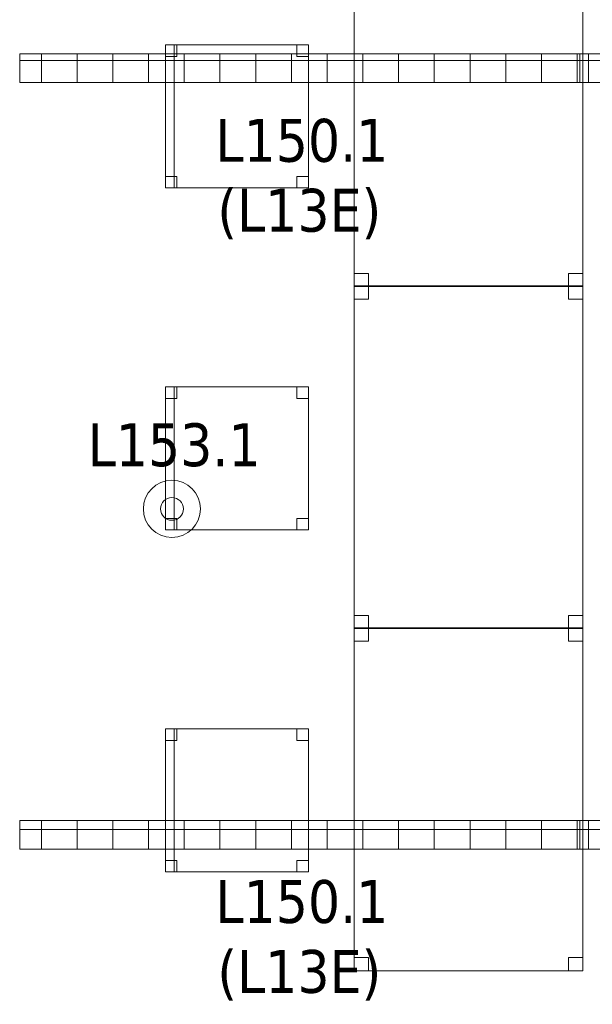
# Model space of a CAD drawing. Header units: metres. Extents: x 391.1 to 427.5, y 12.7 to 28.4.
# Tile 138 of 151: x 416.8 to 418.9, y 18.1 to 21.5. Entities that reach past the tile are written whole.
import ezdxf

# ---------------------------------------------------------------- set-up
doc = ezdxf.new("R2010")
doc.units = ezdxf.units.M
for name, color, linetype, lineweight in [('02_MOBILIARIO', 7, 'Continuous', 18), ('A-DETL-____-MBND', 7, 'Continuous', 18), ('A-DETL-GENF-OTLN', 7, 'Continuous', 18), ('E-LITE-EQPM-IDEN', 7, 'Continuous', 30)]:
    doc.layers.add(name, color=color, linetype=linetype, lineweight=lineweight)
doc.styles.add('Tahoma_4', font='tahoma.ttf', dxfattribs={"height": 0.15})

# ---------------------------------------------------------------- blocks, each defined once
blk = doc.blocks.new('Family - Cadira d_Oficina_P1-154600-04_ENLLUMENAT_P1')
at = {"layer": 'A-DETL-____-MBND', "color": 253, "true_color": 0xaaaaaa}
for p, q in [((0, 0), (0, 0.5)), ((0, 0.5), (0.5, 0.5)), ((0, 0.5), (0, 0)), ((0.5, 0.5), (0, 0.5)), ((0, 0.5), (0.03, 0.5)), ((0, 0), (0, 0.5)), ((0.03, 0.5), (0, 0.5)), ((0, 0.5), (0, 0)), ((0, 0.5), (0.04, 0.5)), ((0, 0.46), (0, 0.5)), ((0.04, 0.5), (0, 0.5)), ((0, 0.5), (0, 0.46)), ((0.03, 0.5), (0.03, 0)), ((0.03, 0), (0.03, 0.5)), ((0.04, 0.5), (0.04, 0.46)), ((0.04, 0.46), (0.04, 0.5)), ((0.46, 0.5), (0.5, 0.5)), ((0.46, 0.46), (0.46, 0.5)), ((0.5, 0.5), (0.46, 0.5)), ((0.46, 0.5), (0.46, 0.46)), ((0.5, 0.5), (0.5, 0)), ((0.5, 0), (0.5, 0.5)), ((0.5, 0.5), (0.5, 0.46)), ((0.5, 0.46), (0.5, 0.5)), ((0.04, 0.46), (0, 0.46)), ((0, 0.46), (0.04, 0.46)), ((0.5, 0.46), (0.46, 0.46)), ((0.46, 0.46), (0.5, 0.46)), ((0, 0.04), (0.04, 0.04)), ((0, 0), (0, 0.04)), ((0.04, 0.04), (0, 0.04)), ((0, 0.04), (0, 0)), ((0.04, 0.04), (0.04, 0)), ((0.04, 0), (0.04, 0.04)), ((0.46, 0.04), (0.5, 0.04)), ((0.46, 0), (0.46, 0.04)), ((0.5, 0.04), (0.46, 0.04)), ((0.46, 0.04), (0.46, 0)), ((0.5, 0.04), (0.5, 0)), ((0.5, 0), (0.5, 0.04)), ((0.5, 0), (0, 0)), ((0, 0), (0.5, 0)), ((0, 0), (0.03, 0)), ((0.04, 0), (0, 0)), ((0, 0), (0.04, 0)), ((0.46, 0), (0.5, 0)), ((0.03, 0), (0, 0)), ((0.5, 0), (0.46, 0))]:
    blk.add_line(p, q, dxfattribs=at)
blk = doc.blocks.new('Family - Taula 120X80_P1-154606-04_ENLLUMENAT_P1')
at = {"layer": 'A-DETL-____-MBND', "color": 253, "true_color": 0xaaaaaa}
for p, q in [((0, 0), (0, 1.2)), ((0, 1.2), (0.8001, 1.2)), ((0.8001, 1.2), (0, 1.2)), ((0, 1.2), (0, 0)), ((0, 1.1536), (0, 1.2)), ((0, 1.2), (0.05, 1.2)), ((0.05, 1.2), (0, 1.2)), ((0, 1.2), (0, 1.1536)), ((0.05, 1.2), (0.05, 1.1536)), ((0.05, 1.1536), (0.05, 1.2)), ((0.7501, 1.1536), (0.7501, 1.2)), ((0.7501, 1.2), (0.8001, 1.2)), ((0.8001, 1.2), (0.7501, 1.2)), ((0.7501, 1.2), (0.7501, 1.1536)), ((0.8001, 1.2), (0.8001, 1.1536)), ((0.8001, 1.1536), (0.8001, 1.2)), ((0.8001, 1.2), (0.8001, 0)), ((0.8001, 0), (0.8001, 1.2)), ((0.05, 1.1536), (0, 1.1536)), ((0, 1.1536), (0.05, 1.1536)), ((0.8001, 1.1536), (0.7501, 1.1536)), ((0.7501, 1.1536), (0.8001, 1.1536)), ((0, 0), (0, 0.0464)), ((0, 0.0464), (0.05, 0.0464)), ((0.05, 0.0464), (0, 0.0464)), ((0, 0.0464), (0, 0)), ((0.05, 0.0464), (0.05, 0)), ((0.05, 0), (0.05, 0.0464)), ((0.7501, 0), (0.7501, 0.0464)), ((0.7501, 0.0464), (0.8001, 0.0464)), ((0.8001, 0.0464), (0.7501, 0.0464)), ((0.7501, 0.0464), (0.7501, 0)), ((0.8001, 0.0464), (0.8001, 0)), ((0.8001, 0), (0.8001, 0.0464)), ((0.8001, 0), (0, 0)), ((0, 0), (0.8001, 0)), ((0.8001, 0), (0.7501, 0)), ((0.7501, 0), (0.8001, 0)), ((0.05, 0), (0, 0)), ((0, 0), (0.05, 0))]:
    blk.add_line(p, q, dxfattribs=at)
blk = doc.blocks.new('Family - Taula 120X80_P1-154843-04_ENLLUMENAT_P1')
at = {"layer": 'A-DETL-____-MBND', "color": 253, "true_color": 0xaaaaaa}
for p, q in [((0, 1.1536), (0, 1.2)), ((0, 1.2), (0.05, 1.2)), ((0.05, 1.2), (0, 1.2)), ((0, 1.2), (0, 1.1536)), ((0, 0), (0, 1.2)), ((0, 1.2), (0.8001, 1.2)), ((0.8001, 1.2), (0, 1.2)), ((0, 1.2), (0, 0)), ((0.05, 1.2), (0.05, 1.1536)), ((0.05, 1.1536), (0.05, 1.2)), ((0.7501, 1.1536), (0.7501, 1.2)), ((0.7501, 1.2), (0.8001, 1.2)), ((0.8001, 1.2), (0.7501, 1.2)), ((0.7501, 1.2), (0.7501, 1.1536)), ((0.8001, 1.2), (0.8001, 0)), ((0.8001, 0), (0.8001, 1.2)), ((0.8001, 1.2), (0.8001, 1.1536)), ((0.8001, 1.1536), (0.8001, 1.2)), ((0.05, 1.1536), (0, 1.1536)), ((0, 1.1536), (0.05, 1.1536)), ((0.8001, 1.1536), (0.7501, 1.1536)), ((0.7501, 1.1536), (0.8001, 1.1536)), ((0, 0), (0, 0.0464)), ((0, 0.0464), (0.05, 0.0464)), ((0.05, 0.0464), (0, 0.0464)), ((0, 0.0464), (0, 0)), ((0.05, 0.0464), (0.05, 0)), ((0.05, 0), (0.05, 0.0464)), ((0.7501, 0), (0.7501, 0.0464)), ((0.7501, 0.0464), (0.8001, 0.0464)), ((0.8001, 0.0464), (0.7501, 0.0464)), ((0.7501, 0.0464), (0.7501, 0)), ((0.8001, 0.0464), (0.8001, 0)), ((0.8001, 0), (0.8001, 0.0464)), ((0.8001, 0), (0, 0)), ((0, 0), (0.8001, 0)), ((0.8001, 0), (0.7501, 0)), ((0.7501, 0), (0.8001, 0)), ((0.05, 0), (0, 0)), ((0, 0), (0.05, 0))]:
    blk.add_line(p, q, dxfattribs=at)
blk = doc.blocks.new('Family - Cadira d_Oficina_P1-154856-04_ENLLUMENAT_P1')
at = {"layer": 'A-DETL-____-MBND', "color": 253, "true_color": 0xaaaaaa}
for p, q in [((0, 0.5), (0.04, 0.5)), ((0, 0.46), (0, 0.5)), ((0.04, 0.5), (0, 0.5)), ((0, 0.5), (0, 0.46)), ((0, 0), (0, 0.5)), ((0, 0.5), (0.5, 0.5)), ((0, 0.5), (0, 0)), ((0.5, 0.5), (0, 0.5)), ((0, 0.5), (0.03, 0.5)), ((0, 0), (0, 0.5)), ((0.03, 0.5), (0, 0.5)), ((0, 0.5), (0, 0)), ((0.03, 0.5), (0.03, 0)), ((0.03, 0), (0.03, 0.5)), ((0.04, 0.5), (0.04, 0.46)), ((0.04, 0.46), (0.04, 0.5)), ((0.46, 0.5), (0.5, 0.5)), ((0.46, 0.46), (0.46, 0.5)), ((0.5, 0.5), (0.46, 0.5)), ((0.46, 0.5), (0.46, 0.46)), ((0.5, 0.5), (0.5, 0)), ((0.5, 0), (0.5, 0.5)), ((0.5, 0.5), (0.5, 0.46)), ((0.5, 0.46), (0.5, 0.5)), ((0.04, 0.46), (0, 0.46)), ((0, 0.46), (0.04, 0.46)), ((0.5, 0.46), (0.46, 0.46)), ((0.46, 0.46), (0.5, 0.46)), ((0, 0.04), (0.04, 0.04)), ((0, 0), (0, 0.04)), ((0.04, 0.04), (0, 0.04)), ((0, 0.04), (0, 0)), ((0.04, 0.04), (0.04, 0)), ((0.04, 0), (0.04, 0.04)), ((0.46, 0.04), (0.5, 0.04)), ((0.46, 0), (0.46, 0.04)), ((0.5, 0.04), (0.46, 0.04)), ((0.46, 0.04), (0.46, 0)), ((0.5, 0.04), (0.5, 0)), ((0.5, 0), (0.5, 0.04)), ((0.5, 0), (0, 0)), ((0, 0), (0.5, 0)), ((0, 0), (0.03, 0)), ((0.04, 0), (0, 0)), ((0, 0), (0.04, 0)), ((0.46, 0), (0.5, 0)), ((0.03, 0), (0, 0)), ((0.5, 0), (0.46, 0))]:
    blk.add_line(p, q, dxfattribs=at)
blk = doc.blocks.new('Family - Taula 120X80_P1-155055-04_ENLLUMENAT_P1')
at = {"layer": 'A-DETL-____-MBND', "color": 253, "true_color": 0xaaaaaa}
for p, q in [((0, 0), (0, 1.2)), ((0, 1.2), (0.8001, 1.2)), ((0.8001, 1.2), (0, 1.2)), ((0, 1.2), (0, 0)), ((0, 1.1536), (0, 1.2)), ((0, 1.2), (0.05, 1.2)), ((0.05, 1.2), (0, 1.2)), ((0, 1.2), (0, 1.1536)), ((0.05, 1.2), (0.05, 1.1536)), ((0.05, 1.1536), (0.05, 1.2)), ((0.7501, 1.1536), (0.7501, 1.2)), ((0.7501, 1.2), (0.8001, 1.2)), ((0.8001, 1.2), (0.7501, 1.2)), ((0.7501, 1.2), (0.7501, 1.1536)), ((0.8001, 1.2), (0.8001, 0)), ((0.8001, 0), (0.8001, 1.2)), ((0.8001, 1.2), (0.8001, 1.1536)), ((0.8001, 1.1536), (0.8001, 1.2)), ((0.05, 1.1536), (0, 1.1536)), ((0, 1.1536), (0.05, 1.1536)), ((0.8001, 1.1536), (0.7501, 1.1536)), ((0.7501, 1.1536), (0.8001, 1.1536)), ((0, 0), (0, 0.0464)), ((0, 0.0464), (0.05, 0.0464)), ((0.05, 0.0464), (0, 0.0464)), ((0, 0.0464), (0, 0)), ((0.05, 0.0464), (0.05, 0)), ((0.05, 0), (0.05, 0.0464)), ((0.7501, 0), (0.7501, 0.0464)), ((0.7501, 0.0464), (0.8001, 0.0464)), ((0.8001, 0.0464), (0.7501, 0.0464)), ((0.7501, 0.0464), (0.7501, 0)), ((0.8001, 0.0464), (0.8001, 0)), ((0.8001, 0), (0.8001, 0.0464)), ((0.8001, 0), (0, 0)), ((0, 0), (0.8001, 0)), ((0.8001, 0), (0.7501, 0)), ((0.7501, 0), (0.8001, 0)), ((0.05, 0), (0, 0)), ((0, 0), (0.05, 0))]:
    blk.add_line(p, q, dxfattribs=at)
blk = doc.blocks.new('Family - Cadira d_Oficina_P1-155069-04_ENLLUMENAT_P1')
at = {"layer": 'A-DETL-____-MBND', "color": 253, "true_color": 0xaaaaaa}
for p, q in [((0, 0), (0, 0.5)), ((0, 0.5), (0.5, 0.5)), ((0, 0.5), (0, 0)), ((0.5, 0.5), (0, 0.5)), ((0, 0.5), (0.03, 0.5)), ((0, 0), (0, 0.5)), ((0.03, 0.5), (0, 0.5)), ((0, 0.5), (0, 0)), ((0, 0.5), (0.04, 0.5)), ((0, 0.46), (0, 0.5)), ((0.04, 0.5), (0, 0.5)), ((0, 0.5), (0, 0.46)), ((0.03, 0.5), (0.03, 0)), ((0.03, 0), (0.03, 0.5)), ((0.04, 0.5), (0.04, 0.46)), ((0.04, 0.46), (0.04, 0.5)), ((0.46, 0.5), (0.5, 0.5)), ((0.46, 0.46), (0.46, 0.5)), ((0.5, 0.5), (0.46, 0.5)), ((0.46, 0.5), (0.46, 0.46)), ((0.5, 0.5), (0.5, 0.46)), ((0.5, 0.46), (0.5, 0.5)), ((0.5, 0.5), (0.5, 0)), ((0.5, 0), (0.5, 0.5)), ((0.04, 0.46), (0, 0.46)), ((0, 0.46), (0.04, 0.46)), ((0.5, 0.46), (0.46, 0.46)), ((0.46, 0.46), (0.5, 0.46)), ((0, 0.04), (0.04, 0.04)), ((0, 0), (0, 0.04)), ((0.04, 0.04), (0, 0.04)), ((0, 0.04), (0, 0)), ((0.04, 0.04), (0.04, 0)), ((0.04, 0), (0.04, 0.04)), ((0.46, 0.04), (0.5, 0.04)), ((0.46, 0), (0.46, 0.04)), ((0.5, 0.04), (0.46, 0.04)), ((0.46, 0.04), (0.46, 0)), ((0.5, 0.04), (0.5, 0)), ((0.5, 0), (0.5, 0.04)), ((0.04, 0), (0, 0)), ((0, 0), (0.04, 0)), ((0.5, 0), (0, 0)), ((0, 0), (0.5, 0)), ((0, 0), (0.03, 0)), ((0.46, 0), (0.5, 0)), ((0.03, 0), (0, 0)), ((0.5, 0), (0.46, 0))]:
    blk.add_line(p, q, dxfattribs=at)
blk = doc.blocks.new('LONDR55-XX_ZZ-ARQ-CAA-M3D-Londres55_ifc-1-04_ENLLUMENAT_P1')
at = {"layer": '02_MOBILIARIO', "color": 253, "lineweight": 18, "true_color": 0xaaaaaa}
for name, p in [('Family - Taula 120X80_P1-154606-04_ENLLUMENAT_P1', (418.0173, 20.5972)), ('Family - Cadira d_Oficina_P1-155069-04_ENLLUMENAT_P1', (417.3576, 20.9432)), ('Family - Taula 120X80_P1-154843-04_ENLLUMENAT_P1', (418.0173, 19.4003)), ('Family - Cadira d_Oficina_P1-154856-04_ENLLUMENAT_P1', (417.3576, 19.7462)), ('Family - Taula 120X80_P1-155055-04_ENLLUMENAT_P1', (418.0173, 18.2033)), ('Family - Cadira d_Oficina_P1-154600-04_ENLLUMENAT_P1', (417.3576, 18.5493))]:
    blk.add_blockref(name, p, dxfattribs=at)
blk = doc.blocks.new('ZYR_06_02_05 LLuminària Suspesa - L 13 E-850656-04_ENLLUMENAT_P1')
at = {"layer": 'A-DETL-GENF-OTLN', "true_color": 0x00c400}
h = blk.add_hatch(dxfattribs=at)
h.set_pattern_fill('FP_1', color=92, style=0, pattern_type=2)
h.set_pattern_definition([(180, (417.827, 18.678), (2e-17, -0.125), []), (270, (417.827, 18.678), (0.125, 8e-18), [])])
h.paths.add_polyline_path([(-0.98, 0.05), (-0.98, -0.05), (0.98, -0.05), (0.98, 0.05)])
at = {"layer": 'A-DETL-GENF-OTLN', "color": 92, "true_color": 0x00c400}
for p, q in [((0.98, 0.05), (-0.98, 0.05)), ((-0.98, 0.05), (-0.98, -0.05)), ((-0.98, 0.05), (0.98, 0.05)), ((-0.98, -0.05), (-0.98, 0.05)), ((0.98, -0.05), (0.98, 0.05)), ((0.98, 0.05), (0.98, -0.05)), ((-0.98, -0.05), (0.98, -0.05)), ((0.98, -0.05), (-0.98, -0.05))]:
    blk.add_line(p, q, dxfattribs=at)
blk = doc.blocks.new('ZYR_06_02_05 LLuminària Suspesa - L 13 E-V2-04_ENLLUMENAT_P1')
at = {"layer": 'A-DETL-GENF-OTLN', "true_color": 0x00c400}
h = blk.add_hatch(dxfattribs=at)
h.set_pattern_fill('FP_2', color=92, style=0, pattern_type=2)
h.set_pattern_definition([(180, (417.827, 21.362), (2e-17, -0.125), []), (270, (417.827, 21.362), (0.125, 8e-18), [])])
h.paths.add_polyline_path([(-0.98, 0.05), (-0.98, -0.05), (0.98, -0.05), (0.98, 0.05), (0.7171, 0.05)])
at = {"layer": 'A-DETL-GENF-OTLN', "color": 92, "true_color": 0x00c400}
for p, q in [((0.98, 0.05), (-0.98, 0.05)), ((-0.98, 0.05), (-0.98, -0.05)), ((-0.98, 0.05), (0.98, 0.05)), ((-0.98, -0.05), (-0.98, 0.05)), ((0.98, -0.05), (0.98, 0.05)), ((0.98, 0.05), (0.98, -0.05)), ((-0.98, -0.05), (0.98, -0.05)), ((0.98, -0.05), (-0.98, -0.05))]:
    blk.add_line(p, q, dxfattribs=at)
blk = doc.blocks.new('ZYR_06_02_05 LLuminària Suspesa - L 13 E-V3-04_ENLLUMENAT_P1')
at = {"layer": 'A-DETL-GENF-OTLN', "true_color": 0x00c400}
h = blk.add_hatch(dxfattribs=at)
h.set_pattern_fill('FP_3', color=92, style=0, pattern_type=2)
h.set_pattern_definition([(180, (419.787, 18.678), (2e-17, -0.125), []), (270, (419.787, 18.678), (0.125, 8e-18), [])])
h.paths.add_polyline_path([(-0.98, 0.05), (-0.98, -0.05), (0.98, -0.05), (0.98, 0.05), (0.1999, 0.05)])
at = {"layer": 'A-DETL-GENF-OTLN', "color": 92, "true_color": 0x00c400}
for p, q in [((0.98, 0.05), (-0.98, 0.05)), ((-0.98, 0.05), (-0.98, -0.05)), ((-0.98, 0.05), (0.98, 0.05)), ((-0.98, -0.05), (-0.98, 0.05)), ((0.98, -0.05), (0.98, 0.05)), ((0.98, 0.05), (0.98, -0.05)), ((-0.98, -0.05), (0.98, -0.05)), ((0.98, -0.05), (-0.98, -0.05))]:
    blk.add_line(p, q, dxfattribs=at)
blk = doc.blocks.new('ZYR_06_02_05 LLuminària Suspesa - L 13 E-V4-04_ENLLUMENAT_P1')
at = {"layer": 'A-DETL-GENF-OTLN', "true_color": 0x00c400}
h = blk.add_hatch(dxfattribs=at)
h.set_pattern_fill('FP_4', color=92, style=0, pattern_type=2)
h.set_pattern_definition([(180, (419.787, 21.362), (2e-17, -0.125), []), (270, (419.787, 21.362), (0.125, 8e-18), [])])
h.paths.add_polyline_path([(-0.98, 0.05), (-0.98, -0.05), (0.98, -0.05), (0.98, 0.05), (0.1999, 0.05)])
at = {"layer": 'A-DETL-GENF-OTLN', "color": 92, "true_color": 0x00c400}
for p, q in [((0.98, 0.05), (-0.98, 0.05)), ((-0.98, 0.05), (-0.98, -0.05)), ((-0.98, 0.05), (0.98, 0.05)), ((-0.98, -0.05), (-0.98, 0.05)), ((0.98, -0.05), (0.98, 0.05)), ((0.98, 0.05), (0.98, -0.05)), ((-0.98, -0.05), (0.98, -0.05)), ((0.98, -0.05), (-0.98, -0.05))]:
    blk.add_line(p, q, dxfattribs=at)
blk = doc.blocks.new('ZYR_06_02_02 Down Superficie - L 03-834902-04_ENLLUMENAT_P1')
at = {"layer": 'A-DETL-GENF-OTLN', "color": 92, "true_color": 0x00c400}
for radius in [0.1, 0.04]:
    blk.add_circle((0, 0), radius, dxfattribs=at)

msp = doc.modelspace()

# ---------------------------------------------------------------- block references
at = {"lineweight": 5}
msp.add_blockref('LONDR55-XX_ZZ-ARQ-CAA-M3D-Londres55_ifc-1-04_ENLLUMENAT_P1', (0, 0), dxfattribs=at)
at = {"layer": 'A-DETL-GENF-OTLN', "color": 92, "true_color": 0x00c400, "rotation": 180}
for name, p in [('ZYR_06_02_05 LLuminària Suspesa - L 13 E-V2-04_ENLLUMENAT_P1', (417.8273, 21.3622)), ('ZYR_06_02_05 LLuminària Suspesa - L 13 E-V4-04_ENLLUMENAT_P1', (419.7873, 21.3622)), ('ZYR_06_02_05 LLuminària Suspesa - L 13 E-850656-04_ENLLUMENAT_P1', (417.8273, 18.6784)), ('ZYR_06_02_05 LLuminària Suspesa - L 13 E-V3-04_ENLLUMENAT_P1', (419.7873, 18.6784))]:
    msp.add_blockref(name, p, dxfattribs=at)
at = {"layer": 'A-DETL-GENF-OTLN', "color": 92, "true_color": 0x00c400}
msp.add_blockref('ZYR_06_02_02 Down Superficie - L 03-834902-04_ENLLUMENAT_P1', (417.38, 19.8194), dxfattribs=at)

# ---------------------------------------------------------------- texts
at = {"layer": 'E-LITE-EQPM-IDEN', "char_height": 0.15, "attachment_point": 1, "style": 'Tahoma_4'}
for s, insert, width in [('L150.1', (417.5323, 21.1843), 0.721519), ('(L13E)', (417.5389, 20.9396), 0.705485), ('L153.1', (417.0851, 20.1189), 0.721519), ('L150.1', (417.5323, 18.5204), 0.721519), ('(L13E)', (417.5389, 18.2757), 0.705485)]:
    msp.add_mtext(s, dxfattribs=dict(at, insert=insert, width=width))

doc.saveas('drawing.dxf')
